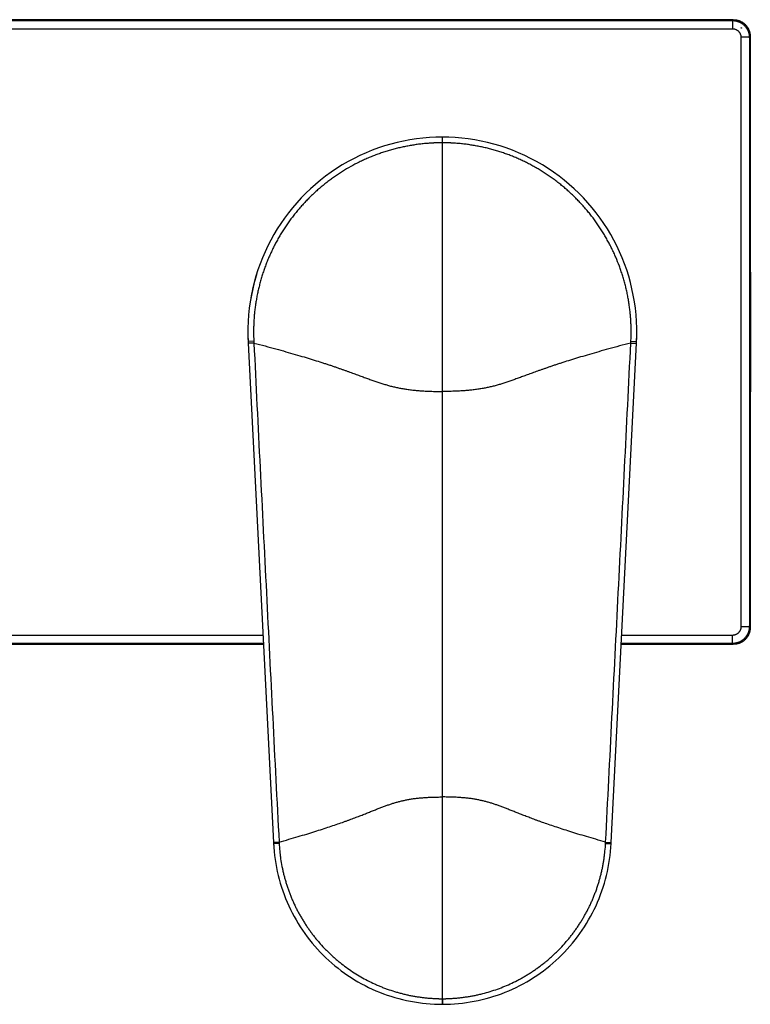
# Model space of a CAD drawing. Header units: millimetres. Extents: x 191 to 686, y -33 to 361.
# Tile 8 of 14: x 278 to 364, y 244 to 361. Entities that reach past the tile are written whole.
import ezdxf

# ---------------------------------------------------------------- set-up
doc = ezdxf.new("R2010")
doc.units = ezdxf.units.MM
doc.header["$LTSCALE"] = 30.734
doc.layers.get('0').update_dxf_attribs({"linetype": 'CONTINUOUS'})

msp = doc.modelspace()

# ---------------------------------------------------------------- linework, layer by layer
at = {"color": 7, "linetype": 'CONTINUOUS'}
for p, q in [((362.01, 360.59), (193.17, 360.59)), ((362.9, 359.64), (362.96, 359.64)), ((362.96, 359.64), (362.96, 359.59)), ((305.61, 330.48), (305.59, 330.41)), ((304.62, 322.55), (304.63, 322.34)), ((350.55, 322.34), (350.56, 322.55)), ((304.63, 322.34), (307.61, 263.35)), ((347.57, 263.35), (350.55, 322.34)), ((193.17, 286.76), (306.43, 286.76)), ((348.76, 286.76), (362.01, 286.76)), ((307.61, 263.35), (307.62, 263.2)), ((347.57, 263.2), (347.57, 263.35))]:
    msp.add_line(p, q, dxfattribs=at)
at = {"color": 9, "linetype": 'CONTINUOUS'}
for p, q in [((193.27, 360.49), (361.91, 360.49)), ((362.01, 360.59), (361.91, 360.49)), ((361.91, 360.49), (361.91, 359.53)), ((193.27, 359.53), (361.91, 359.53)), ((362.91, 358.53), (362.91, 288.82)), ((364.01, 358.59), (363.91, 358.49)), ((363.91, 358.49), (363.91, 288.86)), ((327.59, 244.21), (327.59, 346.71)), ((305.29, 322.58), (304.62, 322.55)), ((305.29, 322.58), (305.3, 322.37)), ((349.89, 322.37), (349.9, 322.58)), ((349.9, 322.58), (350.56, 322.55)), ((305.3, 322.37), (304.63, 322.34)), ((349.89, 322.37), (350.55, 322.34)), ((363.91, 288.86), (364.01, 288.75)), ((306.37, 287.82), (193.27, 287.82)), ((361.91, 287.82), (348.81, 287.82)), ((361.91, 286.86), (361.91, 287.82)), ((306.42, 286.86), (193.27, 286.86)), ((361.91, 286.86), (348.76, 286.86)), ((361.91, 286.86), (362.01, 286.76)), ((308.28, 263.38), (307.61, 263.35)), ((308.28, 263.23), (307.62, 263.2)), ((307.63, 263.2), (307.62, 263.2)), ((307.62, 263.2), (307.62, 263.2)), ((307.62, 263.2), (307.62, 263.2)), ((307.62, 263.2), (307.62, 263.2)), ((307.64, 263.2), (307.63, 263.2)), ((307.63, 263.2), (307.63, 263.2)), ((307.63, 263.2), (307.63, 263.2)), ((307.64, 263.2), (307.64, 263.2)), ((307.64, 263.2), (307.64, 263.2)), ((307.64, 263.2), (307.64, 263.2)), ((307.64, 263.2), (307.64, 263.2)), ((308.28, 263.23), (308.02, 263.22)), ((308.28, 263.38), (308.28, 263.23)), ((346.9, 263.23), (346.91, 263.38)), ((346.9, 263.23), (347.57, 263.2)), ((346.91, 263.38), (347.57, 263.35))]:
    msp.add_line(p, q, dxfattribs=at)
for points in [[(327.59, 346.04), (327.59, 346.6), (327.59, 346.71)], [(307.62, 263.2), (307.62, 263.2), (307.62, 263.2), (307.62, 263.2), (307.62, 263.2), (307.62, 263.2), (307.62, 263.2), (307.62, 263.2), (307.62, 263.2)], [(307.65, 263.2), (307.64, 263.2), (307.64, 263.2)], [(307.66, 263.2), (307.66, 263.2), (307.66, 263.2), (307.65, 263.2)], [(307.65, 263.2), (307.65, 263.2), (307.65, 263.2)], [(307.65, 263.2), (307.65, 263.2), (307.65, 263.2)], [(307.65, 263.2), (307.65, 263.2), (307.65, 263.2)], [(307.67, 263.2), (307.66, 263.2), (307.66, 263.2), (307.66, 263.2), (307.66, 263.2)], [(307.68, 263.2), (307.68, 263.2), (307.67, 263.2), (307.67, 263.2), (307.67, 263.2), (307.67, 263.2)], [(307.67, 263.2), (307.67, 263.2), (307.67, 263.2), (307.67, 263.2)], [(307.69, 263.2), (307.68, 263.2), (307.68, 263.2), (307.68, 263.2), (307.68, 263.2), (307.68, 263.2)], [(307.7, 263.2), (307.69, 263.2), (307.69, 263.2), (307.69, 263.2), (307.69, 263.2), (307.69, 263.2), (307.69, 263.2)], [(307.71, 263.2), (307.71, 263.2), (307.7, 263.2), (307.7, 263.2), (307.7, 263.2), (307.7, 263.2), (307.7, 263.2), (307.7, 263.2)], [(307.72, 263.2), (307.72, 263.2), (307.72, 263.2), (307.72, 263.2), (307.72, 263.2), (307.71, 263.2), (307.71, 263.2), (307.71, 263.2), (307.71, 263.2)], [(307.75, 263.2), (307.74, 263.2), (307.74, 263.2), (307.74, 263.2), (307.74, 263.2), (307.73, 263.2), (307.73, 263.2), (307.73, 263.2), (307.73, 263.2), (307.73, 263.2), (307.72, 263.2)], [(307.77, 263.21), (307.77, 263.2), (307.77, 263.2), (307.76, 263.2), (307.76, 263.2), (307.76, 263.2), (307.76, 263.2), (307.76, 263.2), (307.75, 263.2), (307.75, 263.2), (307.75, 263.2), (307.75, 263.2), (307.75, 263.2)], [(307.8, 263.21), (307.8, 263.21), (307.8, 263.21), (307.8, 263.21), (307.79, 263.21), (307.79, 263.21), (307.79, 263.21), (307.79, 263.21), (307.78, 263.21), (307.78, 263.21), (307.78, 263.21), (307.78, 263.21), (307.78, 263.21), (307.77, 263.21), (307.77, 263.21)], [(307.85, 263.21), (307.84, 263.21), (307.84, 263.21), (307.84, 263.21), (307.84, 263.21), (307.83, 263.21), (307.83, 263.21), (307.83, 263.21), (307.83, 263.21), (307.83, 263.21), (307.82, 263.21), (307.82, 263.21), (307.82, 263.21), (307.82, 263.21), (307.81, 263.21), (307.81, 263.21), (307.81, 263.21), (307.81, 263.21), (307.8, 263.21)], [(307.9, 263.21), (307.9, 263.21), (307.9, 263.21), (307.89, 263.21), (307.89, 263.21), (307.89, 263.21), (307.89, 263.21), (307.88, 263.21), (307.88, 263.21), (307.88, 263.21), (307.88, 263.21), (307.87, 263.21), (307.87, 263.21), (307.87, 263.21), (307.86, 263.21), (307.86, 263.21), (307.86, 263.21), (307.86, 263.21), (307.85, 263.21), (307.85, 263.21), (307.85, 263.21)], [(307.97, 263.22), (307.97, 263.21), (307.97, 263.21), (307.96, 263.21), (307.96, 263.21), (307.96, 263.21), (307.95, 263.21), (307.95, 263.21), (307.95, 263.21), (307.95, 263.21), (307.94, 263.21), (307.94, 263.21), (307.94, 263.21), (307.93, 263.21), (307.93, 263.21), (307.93, 263.21), (307.93, 263.21), (307.92, 263.21), (307.92, 263.21), (307.92, 263.21), (307.92, 263.21), (307.91, 263.21), (307.91, 263.21), (307.91, 263.21), (307.9, 263.21)], [(308.02, 263.22), (308.01, 263.22), (308.01, 263.22), (308.01, 263.22), (308, 263.22), (308, 263.22), (308, 263.22), (308, 263.22), (307.99, 263.22), (307.99, 263.22), (307.99, 263.22), (307.98, 263.22), (307.98, 263.22), (307.98, 263.22), (307.97, 263.22)], [(327.59, 244.87), (327.59, 244.32), (327.59, 244.21)]]:
    msp.add_lwpolyline(points, dxfattribs=at)
at = {"color": 7, "linetype": 'CONTINUOUS'}
msp.add_lwpolyline([(305.59, 330.41), (305.58, 330.37), (305.57, 330.33), (305.56, 330.29), (305.54, 330.25), (305.53, 330.21), (305.52, 330.17), (305.51, 330.13), (305.5, 330.09), (305.49, 330.05), (305.47, 330.01), (305.46, 329.97), (305.45, 329.93), (305.44, 329.89), (305.43, 329.85), (305.42, 329.81), (305.41, 329.77), (305.4, 329.73), (305.39, 329.69), (305.37, 329.65), (305.36, 329.61), (305.35, 329.57), (305.34, 329.53), (305.33, 329.49), (305.32, 329.45), (305.31, 329.41), (305.3, 329.37), (305.29, 329.33), (305.28, 329.29), (305.27, 329.25), (305.26, 329.21), (305.25, 329.17), (305.24, 329.13), (305.23, 329.09), (305.22, 329.05), (305.21, 329), (305.2, 328.96), (305.19, 328.92), (305.18, 328.88), (305.17, 328.84), (305.16, 328.8), (305.15, 328.76), (305.15, 328.72), (305.14, 328.68), (305.13, 328.64), (305.12, 328.6), (305.11, 328.56), (305.1, 328.52), (305.09, 328.48), (305.08, 328.43), (305.08, 328.39), (305.07, 328.35), (305.06, 328.31), (305.05, 328.27), (305.04, 328.23), (305.03, 328.19), (305.03, 328.15), (305.02, 328.11), (305.01, 328.07), (305, 328.03), (304.99, 327.98), (304.99, 327.94), (304.98, 327.9), (304.97, 327.86), (304.96, 327.82), (304.96, 327.78), (304.95, 327.74), (304.94, 327.7), (304.93, 327.66), (304.93, 327.62), (304.92, 327.56)], dxfattribs=at)
for centre, radius, start, end in [((361.92, 358.44), 1.55, 47.7174, 50.6684), ((327.59, 323.71), 23, 357.1099, 182.8901), ((327.59, 323.67), 23, 179.9691, 183.5648), ((327.59, 323.67), 23, 356.4352, 0.031), ((327.58, 264.21), 19.98, 182.8911, 185.9863)]:
    msp.add_arc(centre, radius, start, end, dxfattribs=at)
at = {"color": 9, "linetype": 'CONTINUOUS'}
for points, knots in [([(361.91, 360.49), (361.98, 360.49), (362.07, 360.49), (362.2, 360.47), (362.3, 360.45), (362.4, 360.43), (362.48, 360.41), (362.54, 360.39), (362.6, 360.37), (362.68, 360.34), (362.77, 360.3), (362.85, 360.26), (362.94, 360.21), (363.02, 360.15), (363.1, 360.1), (363.18, 360.04), (363.25, 359.97), (363.32, 359.91), (363.39, 359.83), (363.46, 359.76), (363.52, 359.68), (363.57, 359.6), (363.63, 359.52), (363.67, 359.43), (363.72, 359.35), (363.76, 359.26), (363.79, 359.18), (363.81, 359.12), (363.83, 359.06), (363.85, 358.98), (363.87, 358.88), (363.89, 358.78), (363.9, 358.66), (363.91, 358.56), (363.91, 358.49)], [0, 0, 0, 0, 0.06235, 0.093604, 0.124886, 0.156181, 0.187474, 0.203117, 0.218756, 0.250022, 0.281276, 0.312523, 0.343765, 0.375006, 0.406248, 0.437495, 0.468747, 0.5, 0.531254, 0.562505, 0.593752, 0.624994, 0.656235, 0.687477, 0.718724, 0.749978, 0.781244, 0.796883, 0.812527, 0.84382, 0.875114, 0.906396, 0.93765, 1, 1, 1, 1]), ([(361.91, 359.53), (361.91, 359.53), (361.92, 359.53), (361.92, 359.53), (361.92, 359.53), (361.93, 359.53), (361.94, 359.53), (361.94, 359.53), (361.95, 359.53), (361.95, 359.53), (361.96, 359.53), (361.97, 359.52), (361.99, 359.52), (362.01, 359.52), (362.03, 359.52), (362.06, 359.52), (362.08, 359.51), (362.11, 359.51), (362.15, 359.5), (362.22, 359.48), (362.28, 359.46), (362.34, 359.43), (362.38, 359.41), (362.42, 359.38), (362.48, 359.35), (362.55, 359.3), (362.62, 359.23), (362.68, 359.16), (362.73, 359.1), (362.77, 359.04), (362.79, 359), (362.81, 358.95), (362.83, 358.91), (362.85, 358.86), (362.87, 358.82), (362.88, 358.77), (362.89, 358.73), (362.9, 358.7), (362.9, 358.67), (362.9, 358.65), (362.91, 358.62), (362.91, 358.6), (362.91, 358.59), (362.91, 358.58), (362.91, 358.57), (362.91, 358.56), (362.91, 358.56), (362.91, 358.55), (362.91, 358.54), (362.91, 358.54), (362.91, 358.54), (362.91, 358.53), (362.91, 358.53), (362.91, 358.53)], [0, 0, 0, 0, 0.003908, 0.005862, 0.007816, 0.011724, 0.015633, 0.019541, 0.023449, 0.027357, 0.031265, 0.039081, 0.046898, 0.06253, 0.078162, 0.093794, 0.109426, 0.125058, 0.156319, 0.187579, 0.25008, 0.281339, 0.312596, 0.343854, 0.37511, 0.437601, 0.500088, 0.562572, 0.625052, 0.6563, 0.687547, 0.718793, 0.750039, 0.781284, 0.812529, 0.843773, 0.875017, 0.89064, 0.906263, 0.921885, 0.937508, 0.953131, 0.960942, 0.968754, 0.97266, 0.976565, 0.980471, 0.984377, 0.988283, 0.992188, 0.994141, 0.996094, 1, 1, 1, 1]), ([(363.91, 358.49), (363.91, 358.49), (363.91, 358.49), (363.91, 358.49), (363.91, 358.49), (363.91, 358.49), (363.91, 358.49), (363.91, 358.49), (363.9, 358.5), (363.9, 358.5), (363.9, 358.5), (363.9, 358.5), (363.9, 358.5), (363.89, 358.5), (363.89, 358.5), (363.88, 358.5), (363.87, 358.5), (363.86, 358.5), (363.85, 358.5), (363.83, 358.51), (363.81, 358.51), (363.79, 358.51), (363.76, 358.51), (363.73, 358.51), (363.71, 358.51), (363.66, 358.51), (363.61, 358.52), (363.54, 358.52), (363.46, 358.52), (363.37, 358.52), (363.29, 358.52), (363.2, 358.52), (363.1, 358.53), (363.01, 358.53), (362.94, 358.53), (362.91, 358.53)], [0, 0, 0, 0, 0.000507, 0.00111, 0.001827, 0.002668, 0.003639, 0.004745, 0.007369, 0.00889, 0.010551, 0.012352, 0.014295, 0.018604, 0.023477, 0.028913, 0.034912, 0.048587, 0.064483, 0.082582, 0.102853, 0.125241, 0.149679, 0.176103, 0.204447, 0.234646, 0.300344, 0.372637, 0.450838, 0.534223, 0.622072, 0.713603, 0.807811, 0.903631, 1, 1, 1, 1]), ([(327.59, 346.04), (327.55, 346.04), (327.47, 346.04), (327.38, 346.04), (327.31, 346.04), (327.24, 346.04), (327.14, 346.04), (327.03, 346.03), (326.89, 346.03), (326.74, 346.03), (326.6, 346.02), (326.46, 346.01), (326.32, 346), (326.13, 345.99), (325.9, 345.98), (325.62, 345.95), (325.33, 345.93), (325.05, 345.9), (324.68, 345.85), (324.21, 345.78), (323.65, 345.69), (323.1, 345.58), (322.55, 345.46), (322, 345.33), (321.45, 345.18), (320.91, 345.02), (320.37, 344.84), (319.84, 344.65), (319.31, 344.45), (318.79, 344.23), (318.27, 344), (317.59, 343.68), (316.75, 343.24), (315.94, 342.76), (315.31, 342.35), (314.84, 342.04), (314.38, 341.71), (313.93, 341.37), (313.48, 341.01), (313.05, 340.65), (312.63, 340.28), (312.21, 339.89), (311.81, 339.5), (311.41, 339.09), (311.03, 338.68), (310.65, 338.25), (310.29, 337.82), (309.94, 337.38), (309.6, 336.93), (309.27, 336.46), (308.95, 336), (308.64, 335.52), (308.35, 335.04), (308.07, 334.55), (307.8, 334.05), (307.55, 333.54), (307.3, 333.03), (307.07, 332.52), (306.86, 331.99), (306.65, 331.47), (306.46, 330.93), (306.29, 330.4), (306.12, 329.85), (305.98, 329.31), (305.84, 328.76), (305.72, 328.21), (305.61, 327.65), (305.52, 327.09), (305.44, 326.53), (305.37, 325.97), (305.32, 325.41), (305.29, 324.84), (305.27, 324.28), (305.25, 323.52), (305.27, 322.96), (305.29, 322.58)], [0, 0, 0, 0, 0.003906, 0.00586, 0.007813, 0.009766, 0.011719, 0.015625, 0.019532, 0.023438, 0.027345, 0.031251, 0.035157, 0.039064, 0.046876, 0.054689, 0.062502, 0.070314, 0.078127, 0.093752, 0.109377, 0.125002, 0.140627, 0.156253, 0.171878, 0.187503, 0.203128, 0.218753, 0.234378, 0.250003, 0.265628, 0.281253, 0.312501, 0.343749, 0.359374, 0.374999, 0.390624, 0.406249, 0.421874, 0.437499, 0.453124, 0.468749, 0.484374, 0.5, 0.515625, 0.53125, 0.546875, 0.5625, 0.578125, 0.59375, 0.609375, 0.625, 0.640625, 0.65625, 0.671876, 0.687501, 0.703126, 0.718751, 0.734376, 0.750001, 0.765626, 0.781251, 0.796876, 0.812501, 0.828127, 0.843752, 0.859377, 0.875002, 0.890627, 0.906252, 0.921877, 0.937502, 0.953127, 0.968752, 1, 1, 1, 1]), ([(349.9, 322.58), (349.91, 322.77), (349.92, 323.15), (349.93, 323.71), (349.92, 324.28), (349.9, 324.84), (349.86, 325.41), (349.81, 325.97), (349.75, 326.53), (349.67, 327.09), (349.57, 327.65), (349.47, 328.21), (349.35, 328.76), (349.21, 329.31), (349.06, 329.85), (348.9, 330.4), (348.72, 330.93), (348.47, 331.64), (348.19, 332.34), (347.88, 333.03), (347.64, 333.54), (347.38, 334.05), (347.11, 334.55), (346.83, 335.04), (346.54, 335.52), (346.23, 336), (345.92, 336.46), (345.59, 336.93), (345.25, 337.38), (344.9, 337.82), (344.53, 338.25), (344.16, 338.68), (343.77, 339.09), (343.38, 339.5), (342.97, 339.89), (342.56, 340.28), (342.13, 340.65), (341.7, 341.01), (341.26, 341.37), (340.81, 341.71), (340.35, 342.04), (339.88, 342.35), (339.4, 342.66), (338.92, 342.95), (338.43, 343.23), (337.93, 343.5), (337.42, 343.76), (336.91, 344), (336.4, 344.23), (335.87, 344.45), (335.35, 344.65), (334.81, 344.84), (334.28, 345.02), (333.73, 345.18), (333.19, 345.33), (332.64, 345.46), (332.09, 345.58), (331.53, 345.69), (330.97, 345.78), (330.51, 345.85), (330.13, 345.9), (329.85, 345.93), (329.57, 345.95), (329.29, 345.98), (329.05, 345.99), (328.86, 346), (328.72, 346.01), (328.58, 346.02), (328.44, 346.03), (328.3, 346.03), (328.18, 346.03), (328.09, 346.04), (328.02, 346.04), (327.95, 346.04), (327.88, 346.04), (327.8, 346.04), (327.71, 346.04), (327.64, 346.04), (327.59, 346.04)], [0, 0, 0, 0, 0.015625, 0.03125, 0.046875, 0.0625, 0.078125, 0.09375, 0.109375, 0.125, 0.140625, 0.15625, 0.171875, 0.1875, 0.203125, 0.21875, 0.234375, 0.25, 0.281248, 0.296873, 0.312498, 0.328123, 0.343748, 0.359373, 0.374998, 0.390623, 0.406248, 0.421873, 0.437498, 0.453123, 0.468748, 0.484373, 0.499998, 0.515623, 0.531248, 0.546873, 0.562498, 0.578123, 0.593748, 0.609373, 0.624998, 0.640623, 0.656248, 0.671873, 0.687498, 0.703123, 0.718748, 0.734373, 0.749998, 0.765623, 0.781248, 0.796873, 0.812498, 0.828123, 0.843748, 0.859373, 0.874998, 0.890623, 0.906248, 0.921873, 0.929686, 0.937499, 0.945311, 0.953124, 0.960937, 0.964843, 0.968749, 0.972656, 0.976562, 0.980468, 0.984375, 0.986328, 0.988281, 0.990234, 0.992187, 0.99414, 0.996094, 1, 1, 1, 1]), ([(305.3, 322.37), (305.54, 317.46), (306.03, 307.62), (306.78, 292.88), (307.52, 278.13), (308.02, 268.3), (308.28, 263.38)], [0, 0, 0, 0, 0.25, 0.5, 0.75, 1, 1, 1, 1]), ([(305.3, 322.37), (305.74, 322.26), (306.61, 322.03), (307.87, 321.69), (309.06, 321.36), (310.17, 321.04), (311.22, 320.73), (312.19, 320.43), (312.96, 320.19), (313.54, 320), (313.96, 319.87), (314.36, 319.74), (314.75, 319.61), (315.12, 319.48), (315.48, 319.35), (315.83, 319.23), (316.16, 319.11), (316.49, 319), (316.8, 318.88), (317.1, 318.77), (317.4, 318.67), (317.68, 318.56), (317.96, 318.46), (318.23, 318.36), (318.49, 318.26), (318.75, 318.17), (319, 318.08), (319.25, 317.99), (319.49, 317.91), (319.73, 317.82), (319.96, 317.74), (320.2, 317.67), (320.43, 317.59), (320.66, 317.52), (320.89, 317.45), (321.12, 317.39), (321.35, 317.32), (321.58, 317.26), (321.81, 317.21), (322.05, 317.15), (322.29, 317.1), (322.53, 317.05), (322.78, 317), (323.03, 316.96), (323.28, 316.92), (323.54, 316.88), (323.9, 316.84), (324.27, 316.79), (324.65, 316.76), (324.95, 316.74), (325.25, 316.72), (325.56, 316.7), (325.88, 316.68), (326.2, 316.67), (326.54, 316.66), (326.88, 316.65), (327.23, 316.65), (327.47, 316.65), (327.59, 316.65)], [0, 0, 0, 0, 0.059821, 0.11632, 0.169549, 0.219584, 0.26652, 0.310471, 0.351571, 0.371098, 0.389968, 0.408202, 0.425821, 0.442848, 0.459305, 0.475215, 0.490601, 0.505489, 0.519902, 0.533866, 0.547404, 0.560544, 0.573311, 0.58573, 0.597829, 0.609632, 0.621166, 0.632459, 0.643536, 0.654424, 0.66515, 0.675741, 0.686223, 0.696624, 0.706968, 0.717285, 0.727598, 0.737935, 0.748322, 0.758784, 0.769345, 0.78003, 0.790864, 0.801869, 0.813066, 0.824479, 0.836126, 0.860202, 0.872666, 0.885435, 0.898524, 0.911946, 0.925711, 0.939831, 0.954314, 0.969167, 0.984394, 1, 1, 1, 1]), ([(349.89, 322.37), (349.44, 322.26), (348.57, 322.03), (347.31, 321.69), (346.12, 321.36), (345.01, 321.04), (343.97, 320.73), (342.99, 320.43), (342.23, 320.19), (341.64, 320), (341.23, 319.87), (340.83, 319.74), (340.44, 319.61), (340.07, 319.48), (339.71, 319.35), (339.36, 319.23), (339.02, 319.11), (338.7, 319), (338.39, 318.88), (338.08, 318.77), (337.79, 318.67), (337.5, 318.56), (337.22, 318.46), (336.95, 318.36), (336.69, 318.26), (336.43, 318.17), (336.18, 318.08), (335.94, 317.99), (335.7, 317.91), (335.46, 317.82), (335.22, 317.74), (334.99, 317.67), (334.76, 317.59), (334.53, 317.52), (334.3, 317.45), (334.07, 317.39), (333.84, 317.32), (333.61, 317.26), (333.37, 317.21), (333.14, 317.15), (332.9, 317.1), (332.66, 317.05), (332.41, 317), (332.16, 316.96), (331.9, 316.92), (331.64, 316.88), (331.28, 316.84), (330.91, 316.79), (330.53, 316.76), (330.24, 316.74), (329.94, 316.72), (329.63, 316.7), (329.31, 316.68), (328.98, 316.67), (328.65, 316.66), (328.3, 316.65), (327.95, 316.65), (327.71, 316.65), (327.59, 316.65)], [0, 0, 0, 0, 0.059821, 0.11632, 0.169549, 0.219584, 0.26652, 0.310471, 0.351571, 0.371098, 0.389968, 0.408202, 0.425821, 0.442848, 0.459305, 0.475215, 0.490601, 0.505489, 0.519902, 0.533866, 0.547404, 0.560544, 0.573311, 0.58573, 0.597829, 0.609632, 0.621166, 0.632459, 0.643536, 0.654424, 0.66515, 0.675741, 0.686223, 0.696624, 0.706968, 0.717285, 0.727598, 0.737935, 0.748322, 0.758784, 0.769345, 0.78003, 0.790864, 0.801869, 0.813066, 0.824479, 0.836126, 0.860202, 0.872666, 0.885435, 0.898524, 0.911946, 0.925711, 0.939831, 0.954314, 0.969167, 0.984394, 1, 1, 1, 1]), ([(346.91, 263.38), (347.16, 268.3), (347.66, 278.13), (348.41, 292.88), (349.15, 307.62), (349.64, 317.46), (349.89, 322.37)], [0, 0, 0, 0, 0.25, 0.5, 0.75, 1, 1, 1, 1]), ([(363.91, 288.86), (363.91, 288.79), (363.9, 288.69), (363.89, 288.56), (363.87, 288.47), (363.85, 288.37), (363.83, 288.29), (363.81, 288.23), (363.79, 288.17), (363.76, 288.09), (363.72, 288), (363.67, 287.91), (363.63, 287.83), (363.57, 287.75), (363.52, 287.67), (363.46, 287.59), (363.39, 287.51), (363.32, 287.44), (363.25, 287.38), (363.18, 287.31), (363.1, 287.25), (363.02, 287.19), (362.94, 287.14), (362.85, 287.09), (362.77, 287.05), (362.68, 287.01), (362.6, 286.98), (362.54, 286.96), (362.48, 286.94), (362.4, 286.92), (362.3, 286.9), (362.2, 286.88), (362.07, 286.86), (361.98, 286.86), (361.91, 286.86)], [0, 0, 0, 0, 0.06235, 0.093604, 0.124886, 0.15618, 0.187473, 0.203117, 0.218756, 0.250022, 0.281276, 0.312523, 0.343765, 0.375006, 0.406248, 0.437495, 0.468746, 0.5, 0.531253, 0.562505, 0.593752, 0.624994, 0.656235, 0.687477, 0.718724, 0.749978, 0.781244, 0.796883, 0.812526, 0.843819, 0.875114, 0.906396, 0.93765, 1, 1, 1, 1]), ([(362.91, 288.82), (362.91, 288.82), (362.91, 288.82), (362.91, 288.81), (362.91, 288.81), (362.91, 288.8), (362.91, 288.8), (362.91, 288.79), (362.91, 288.79), (362.91, 288.78), (362.91, 288.77), (362.91, 288.76), (362.91, 288.75), (362.91, 288.72), (362.9, 288.7), (362.9, 288.68), (362.9, 288.65), (362.89, 288.62), (362.88, 288.58), (362.87, 288.53), (362.85, 288.49), (362.83, 288.44), (362.81, 288.39), (362.79, 288.35), (362.77, 288.31), (362.73, 288.25), (362.68, 288.19), (362.62, 288.11), (362.55, 288.05), (362.48, 288), (362.42, 287.96), (362.38, 287.94), (362.34, 287.92), (362.28, 287.89), (362.22, 287.87), (362.15, 287.85), (362.11, 287.84), (362.08, 287.84), (362.06, 287.83), (362.03, 287.83), (362.01, 287.83), (361.99, 287.82), (361.97, 287.82), (361.96, 287.82), (361.95, 287.82), (361.95, 287.82), (361.94, 287.82), (361.94, 287.82), (361.93, 287.82), (361.92, 287.82), (361.92, 287.82), (361.92, 287.82), (361.91, 287.82), (361.91, 287.82)], [0, 0, 0, 0, 0.003906, 0.005859, 0.007812, 0.011717, 0.015623, 0.019529, 0.023435, 0.02734, 0.031246, 0.039058, 0.046869, 0.062492, 0.078115, 0.093737, 0.10936, 0.124983, 0.156227, 0.187471, 0.218716, 0.249961, 0.281207, 0.312453, 0.3437, 0.374948, 0.437428, 0.499912, 0.562399, 0.62489, 0.656146, 0.687404, 0.718661, 0.74992, 0.812421, 0.843681, 0.874942, 0.890574, 0.906206, 0.921838, 0.93747, 0.953102, 0.960919, 0.968735, 0.972643, 0.976551, 0.980459, 0.984367, 0.988276, 0.992184, 0.994138, 0.996092, 1, 1, 1, 1]), ([(363.91, 288.86), (363.91, 288.86), (363.91, 288.86), (363.91, 288.86), (363.91, 288.86), (363.91, 288.86), (363.91, 288.85), (363.91, 288.85), (363.9, 288.85), (363.9, 288.85), (363.9, 288.85), (363.89, 288.85), (363.89, 288.85), (363.88, 288.85), (363.87, 288.85), (363.86, 288.85), (363.85, 288.85), (363.83, 288.84), (363.81, 288.84), (363.79, 288.84), (363.76, 288.84), (363.73, 288.84), (363.71, 288.84), (363.66, 288.83), (363.61, 288.83), (363.54, 288.83), (363.46, 288.83), (363.37, 288.83), (363.29, 288.83), (363.2, 288.82), (363.1, 288.82), (363.01, 288.82), (362.94, 288.82), (362.91, 288.82)], [0, 0, 0, 0, 0.000509, 0.001113, 0.001829, 0.002668, 0.003636, 0.004738, 0.007353, 0.010526, 0.014263, 0.018567, 0.023437, 0.028875, 0.034878, 0.048567, 0.064481, 0.082585, 0.10284, 0.125199, 0.149612, 0.176022, 0.204368, 0.234584, 0.300338, 0.372668, 0.450897, 0.53429, 0.622063, 0.713391, 0.807416, 0.903253, 1, 1, 1, 1]), ([(308.28, 263.38), (308.66, 263.49), (309.41, 263.7), (310.5, 264.02), (311.53, 264.33), (312.49, 264.62), (313.39, 264.91), (314.24, 265.19), (315.02, 265.45), (315.64, 265.67), (316.11, 265.84), (316.44, 265.96), (316.77, 266.08), (317.08, 266.19), (317.38, 266.31), (317.67, 266.42), (317.95, 266.53), (318.22, 266.63), (318.48, 266.73), (318.74, 266.83), (318.98, 266.93), (319.22, 267.03), (319.46, 267.12), (319.68, 267.21), (319.9, 267.3), (320.12, 267.38), (320.33, 267.46), (320.54, 267.54), (320.75, 267.62), (320.95, 267.69), (321.16, 267.77), (321.36, 267.84), (321.56, 267.9), (321.75, 267.97), (321.95, 268.03), (322.15, 268.09), (322.35, 268.14), (322.56, 268.2), (322.76, 268.25), (322.97, 268.29), (323.18, 268.34), (323.4, 268.38), (323.61, 268.42), (323.84, 268.46), (324.06, 268.5), (324.38, 268.54), (324.7, 268.58), (325.03, 268.61), (325.29, 268.63), (325.55, 268.65), (325.82, 268.67), (326.1, 268.68), (326.38, 268.7), (326.67, 268.7), (326.97, 268.71), (327.28, 268.71), (327.49, 268.72), (327.59, 268.72)], [0, 0, 0, 0, 0.059697, 0.116083, 0.169214, 0.219164, 0.26603, 0.309928, 0.35099, 0.389364, 0.407592, 0.425209, 0.442237, 0.458698, 0.474616, 0.490013, 0.504914, 0.519342, 0.533324, 0.546882, 0.560043, 0.572833, 0.585276, 0.597399, 0.609227, 0.620786, 0.632104, 0.643205, 0.654118, 0.664867, 0.675479, 0.685982, 0.696401, 0.706763, 0.717095, 0.727423, 0.737773, 0.748171, 0.758642, 0.769212, 0.779905, 0.790745, 0.801755, 0.812957, 0.824374, 0.836026, 0.86011, 0.872578, 0.885353, 0.898447, 0.911876, 0.925649, 0.939779, 0.954272, 0.969137, 0.984378, 1, 1, 1, 1]), ([(346.91, 263.38), (346.52, 263.49), (345.77, 263.7), (344.68, 264.02), (343.65, 264.33), (342.69, 264.62), (341.79, 264.91), (340.95, 265.19), (340.16, 265.45), (339.55, 265.67), (339.08, 265.84), (338.74, 265.96), (338.42, 266.08), (338.11, 266.19), (337.81, 266.31), (337.52, 266.42), (337.24, 266.53), (336.97, 266.63), (336.7, 266.73), (336.45, 266.83), (336.2, 266.93), (335.96, 267.03), (335.73, 267.12), (335.5, 267.21), (335.28, 267.3), (335.06, 267.38), (334.85, 267.46), (334.64, 267.54), (334.43, 267.62), (334.23, 267.69), (334.03, 267.77), (333.83, 267.84), (333.63, 267.9), (333.43, 267.97), (333.23, 268.03), (333.03, 268.09), (332.83, 268.14), (332.63, 268.2), (332.42, 268.25), (332.21, 268.29), (332, 268.34), (331.79, 268.38), (331.57, 268.42), (331.35, 268.46), (331.12, 268.5), (330.81, 268.54), (330.49, 268.58), (330.16, 268.61), (329.9, 268.63), (329.64, 268.65), (329.37, 268.67), (329.09, 268.68), (328.8, 268.7), (328.51, 268.7), (328.21, 268.71), (327.9, 268.71), (327.7, 268.72), (327.59, 268.72)], [0, 0, 0, 0, 0.059697, 0.116083, 0.169214, 0.219164, 0.26603, 0.309928, 0.35099, 0.389364, 0.407592, 0.425209, 0.442237, 0.458698, 0.474616, 0.490013, 0.504914, 0.519342, 0.533324, 0.546882, 0.560043, 0.572833, 0.585276, 0.597399, 0.609227, 0.620786, 0.632104, 0.643205, 0.654118, 0.664867, 0.675479, 0.685982, 0.696401, 0.706763, 0.717095, 0.727423, 0.737773, 0.748171, 0.758642, 0.769212, 0.779905, 0.790745, 0.801755, 0.812957, 0.824374, 0.836026, 0.86011, 0.872578, 0.885353, 0.898447, 0.911876, 0.925649, 0.939779, 0.954272, 0.969137, 0.984378, 1, 1, 1, 1]), ([(308.28, 263.23), (308.3, 262.93), (308.33, 262.47), (308.4, 261.86), (308.48, 261.25), (308.59, 260.65), (308.71, 260.05), (308.82, 259.6), (308.93, 259.16), (309.06, 258.72), (309.19, 258.28), (309.34, 257.84), (309.5, 257.41), (309.66, 256.98), (309.84, 256.56), (310.03, 256.14), (310.22, 255.72), (310.43, 255.31), (310.65, 254.91), (310.87, 254.51), (311.11, 254.11), (311.35, 253.73), (311.61, 253.34), (311.87, 252.97), (312.14, 252.6), (312.42, 252.23), (312.71, 251.87), (313.1, 251.41), (313.52, 250.96), (313.95, 250.52), (314.27, 250.2), (314.61, 249.89), (314.95, 249.58), (315.31, 249.28), (315.78, 248.9), (316.4, 248.44), (317.16, 247.93), (317.94, 247.45), (318.75, 247.01), (319.44, 246.68), (320, 246.43), (320.42, 246.25), (320.85, 246.09), (321.43, 245.88), (322.01, 245.7), (322.6, 245.53), (323.04, 245.42), (323.49, 245.31), (323.94, 245.22), (324.39, 245.14), (324.85, 245.07), (325.3, 245.01), (325.68, 244.97), (325.99, 244.94), (326.22, 244.92), (326.45, 244.91), (326.64, 244.89), (326.79, 244.89), (326.9, 244.88), (327.02, 244.88), (327.11, 244.88), (327.19, 244.87), (327.27, 244.87), (327.34, 244.87), (327.42, 244.87), (327.5, 244.87), (327.55, 244.87), (327.59, 244.87)], [0, 0, 0, 0, 0.031248, 0.046874, 0.062499, 0.093747, 0.109373, 0.124998, 0.140623, 0.156249, 0.171874, 0.187499, 0.203124, 0.21875, 0.234375, 0.25, 0.265626, 0.281251, 0.296876, 0.312501, 0.328127, 0.343752, 0.359377, 0.375003, 0.390628, 0.406253, 0.421878, 0.437504, 0.468752, 0.484377, 0.500003, 0.515628, 0.531253, 0.546879, 0.562504, 0.593752, 0.625001, 0.656249, 0.687497, 0.718746, 0.734371, 0.749996, 0.765622, 0.781247, 0.812495, 0.828121, 0.843746, 0.859371, 0.874997, 0.890622, 0.906247, 0.921872, 0.937498, 0.94531, 0.953123, 0.960936, 0.968749, 0.972655, 0.976562, 0.980468, 0.984374, 0.986328, 0.988281, 0.992187, 0.99414, 0.996094, 1, 1, 1, 1]), ([(327.59, 244.87), (327.63, 244.87), (327.69, 244.87), (327.76, 244.87), (327.84, 244.87), (327.92, 244.87), (327.99, 244.87), (328.07, 244.88), (328.17, 244.88), (328.28, 244.88), (328.4, 244.89), (328.55, 244.89), (328.74, 244.91), (328.97, 244.92), (329.2, 244.94), (329.5, 244.97), (329.88, 245.01), (330.34, 245.07), (330.79, 245.14), (331.24, 245.22), (331.69, 245.31), (332.29, 245.45), (333.03, 245.65), (333.9, 245.93), (334.77, 246.25), (335.61, 246.61), (336.3, 246.94), (336.84, 247.23), (337.24, 247.46), (337.64, 247.69), (338.02, 247.93), (338.41, 248.19), (338.91, 248.53), (339.4, 248.9), (339.88, 249.28), (340.23, 249.58), (340.52, 249.83), (340.74, 250.04), (340.97, 250.25), (341.24, 250.52), (341.67, 250.96), (342.08, 251.41), (342.48, 251.87), (342.77, 252.23), (343.05, 252.6), (343.32, 252.97), (343.58, 253.34), (343.83, 253.73), (344.08, 254.11), (344.31, 254.51), (344.54, 254.91), (344.76, 255.31), (344.96, 255.72), (345.16, 256.14), (345.35, 256.56), (345.52, 256.98), (345.69, 257.41), (345.85, 257.84), (345.99, 258.28), (346.13, 258.72), (346.25, 259.16), (346.37, 259.6), (346.47, 260.05), (346.57, 260.5), (346.65, 260.95), (346.72, 261.4), (346.78, 261.86), (346.85, 262.47), (346.89, 262.93), (346.9, 263.23)], [0, 0, 0, 0, 0.003906, 0.00586, 0.007813, 0.011719, 0.013672, 0.015626, 0.019532, 0.023438, 0.027345, 0.031251, 0.039064, 0.046877, 0.054689, 0.062502, 0.078127, 0.093753, 0.109378, 0.125003, 0.140628, 0.156254, 0.187502, 0.21875, 0.249999, 0.281247, 0.312495, 0.32812, 0.343746, 0.359371, 0.374996, 0.390621, 0.406247, 0.437495, 0.45312, 0.468746, 0.484371, 0.492184, 0.499996, 0.515622, 0.531247, 0.562495, 0.57812, 0.593746, 0.609371, 0.624996, 0.640621, 0.656247, 0.671872, 0.687497, 0.703122, 0.718748, 0.734373, 0.749998, 0.765623, 0.781249, 0.796874, 0.812499, 0.828124, 0.84375, 0.859375, 0.875, 0.890625, 0.906251, 0.921876, 0.937501, 0.953126, 0.968752, 1, 1, 1, 1])]:
    msp.add_open_spline(points, degree=3, knots=knots, dxfattribs=at)
at = {"color": 7, "linetype": 'CONTINUOUS'}
for points, knots in [([(362.01, 360.59), (362.05, 360.59), (362.11, 360.59), (362.21, 360.58), (362.31, 360.57), (362.4, 360.56), (362.5, 360.53), (362.59, 360.51), (362.69, 360.48), (362.78, 360.44), (362.87, 360.4), (362.96, 360.36), (363.04, 360.31), (363.12, 360.26), (363.2, 360.2), (363.28, 360.14), (363.36, 360.08), (363.43, 360.01), (363.49, 359.94), (363.56, 359.86), (363.62, 359.79), (363.68, 359.71), (363.73, 359.62), (363.78, 359.54), (363.82, 359.45), (363.86, 359.36), (363.9, 359.27), (363.93, 359.17), (363.95, 359.08), (363.97, 358.98), (363.99, 358.89), (364, 358.79), (364.01, 358.69), (364.01, 358.63), (364.01, 358.59)], [0, 0, 0, 0, 0.03125, 0.0625, 0.09375, 0.125, 0.15625, 0.1875, 0.21875, 0.25, 0.28125, 0.3125, 0.34375, 0.375, 0.40625, 0.4375, 0.46875, 0.5, 0.53125, 0.5625, 0.59375, 0.625, 0.65625, 0.6875, 0.71875, 0.75, 0.78125, 0.8125, 0.84375, 0.875, 0.90625, 0.9375, 0.96875, 1, 1, 1, 1]), ([(364.01, 288.75), (364.01, 288.72), (364.01, 288.66), (364, 288.56), (363.99, 288.46), (363.97, 288.36), (363.95, 288.27), (363.93, 288.17), (363.9, 288.08), (363.86, 287.99), (363.82, 287.9), (363.78, 287.81), (363.73, 287.73), (363.68, 287.64), (363.62, 287.56), (363.56, 287.49), (363.49, 287.41), (363.43, 287.34), (363.36, 287.27), (363.28, 287.21), (363.2, 287.15), (363.12, 287.09), (363.04, 287.04), (362.96, 286.99), (362.87, 286.95), (362.78, 286.91), (362.69, 286.87), (362.59, 286.84), (362.5, 286.81), (362.4, 286.79), (362.31, 286.78), (362.21, 286.76), (362.11, 286.76), (362.05, 286.76), (362.01, 286.76)], [0, 0, 0, 0, 0.03125, 0.0625, 0.09375, 0.125, 0.15625, 0.1875, 0.21875, 0.25, 0.28125, 0.3125, 0.34375, 0.375, 0.40625, 0.4375, 0.46875, 0.5, 0.53125, 0.5625, 0.59375, 0.625, 0.65625, 0.6875, 0.71875, 0.75, 0.78125, 0.8125, 0.84375, 0.875, 0.90625, 0.9375, 0.96875, 1, 1, 1, 1]), ([(307.62, 263.2), (307.68, 261.93), (308.05, 259.41), (309.31, 255.81), (311.22, 252.51), (313.73, 249.62), (316.73, 247.27), (320.13, 245.52), (323.79, 244.45), (326.33, 244.21), (327.59, 244.21)], [0, 0, 0, 0, 0.125, 0.25, 0.375, 0.5, 0.625, 0.75, 0.875, 1, 1, 1, 1]), ([(327.59, 244.21), (328.86, 244.21), (331.39, 244.45), (335.06, 245.52), (338.45, 247.27), (341.46, 249.62), (343.96, 252.51), (345.88, 255.81), (347.13, 259.41), (347.5, 261.93), (347.57, 263.2)], [0, 0, 0, 0, 0.125, 0.25, 0.375, 0.5, 0.625, 0.75, 0.875, 1, 1, 1, 1])]:
    msp.add_open_spline(points, degree=3, knots=knots, dxfattribs=at)
msp.add_open_spline([(364.01, 358.59), (364.02, 346.95), (364.03, 323.67), (364.02, 300.39), (364.01, 288.75)], degree=3, dxfattribs=at)

doc.saveas('drawing.dxf')
